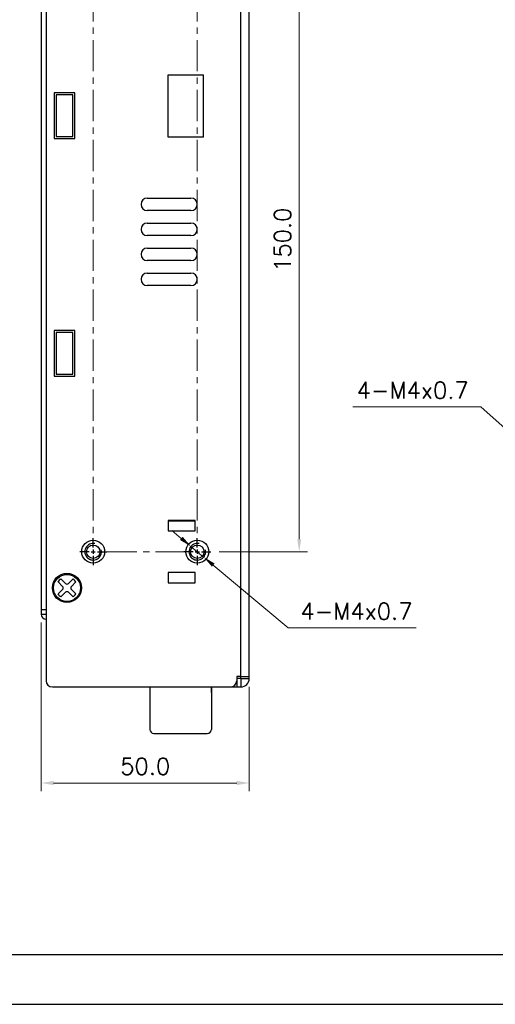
# Model space of a CAD drawing. Header units: inches. Extents: x 0 to 5108, y 0 to 2887.
# Tile 4 of 9: x 227 to 341, y 0 to 237. Entities that reach past the tile are written whole.
import ezdxf

# ---------------------------------------------------------------- set-up
doc = ezdxf.new("R2010")
doc.units = ezdxf.units.IN
doc.header["$MEASUREMENT"] = 0
doc.linetypes.add('CENTER', pattern=[0.6, 0.375, -0.075, 0.075, -0.075])
doc.linetypes.add('CENTER2', pattern=[28.575, 19.05, -3.175, 3.175, -3.175])
doc.layers.add('Center', color=1, linetype='CENTER2', lineweight=9)
doc.layers.add('Dimension', color=2, linetype='Continuous', lineweight=9)
doc.styles.add('ROMANS', font='romans')
doc.dimstyles.new('yutana', dxfattribs={"dimscale": 2, "dimtxt": 2, "dimasz": 1.5, "dimexe": 1, "dimexo": 1, "dimgap": 1, "dimtad": 1, "dimdec": 1, "dimzin": 0, "dimdsep": 46, "dimtxsty": 'ROMANS', "dimcen": 0, "dimadec": 0, "dimazin": 0, "dimtp": 0.01, "dimtm": 0.01, "dimtfac": 1, "dimtdec": 1, "dimtmove": 0, "dimatfit": 3, "dimfxl": 1, "dimtolj": 1, "dimtzin": 0, "dimlwd": 0, "dimlwe": 0, "dimarcsym": 0})

# ---------------------------------------------------------------- blocks, each defined once
blk = doc.blocks.new('*D11')
at = {"layer": 'Defpoints', "color": 0}
for p in [(231.92, 93.8), (281.92, 78.3), (281.92, 53.2)]:
    blk.add_point(p, dxfattribs=at)
at = {"layer": 'Dimension', "color": 0, "lineweight": 0}
for p, q in [((231.92, 91.8), (231.92, 51.2)), ((281.92, 76.3), (281.92, 51.2)), ((234.92, 53.2), (278.92, 53.2))]:
    blk.add_line(p, q, dxfattribs=at)
at = {"layer": 'Dimension', "color": 0}
for points in [[(234.92, 53.7), (234.92, 52.7), (231.92, 53.2)], [(278.92, 53.7), (278.92, 52.7), (281.92, 53.2)]]:
    blk.add_solid(points, dxfattribs=at)
at = {"layer": 'Dimension', "color": 0, "insert": (256.92, 57.2), "char_height": 4, "attachment_point": 5, "style": 'ROMANS'}
blk.add_mtext('\\A1;50.0', dxfattribs=at)
blk = doc.blocks.new('*D8')
at = {"layer": 'Defpoints', "color": 0}
for p in [(272.68, 258.8), (293.92, 258.8), (272.68, 108.8)]:
    blk.add_point(p, dxfattribs=at)
at = {"layer": 'Dimension', "color": 0, "lineweight": 0}
for p, q in [((274.68, 258.8), (295.92, 258.8)), ((293.92, 111.8), (293.92, 255.8)), ((274.68, 108.8), (295.92, 108.8))]:
    blk.add_line(p, q, dxfattribs=at)
at = {"layer": 'Dimension', "color": 0}
for points in [[(293.42, 255.8), (294.42, 255.8), (293.92, 258.8)], [(293.42, 111.8), (294.42, 111.8), (293.92, 108.8)]]:
    blk.add_solid(points, dxfattribs=at)
at = {"layer": 'Dimension', "color": 0, "insert": (289.92, 183.8), "char_height": 4, "attachment_point": 5, "rotation": 90, "style": 'ROMANS'}
blk.add_mtext('\\A1;150.0', dxfattribs=at)
blk = doc.blocks.new('*D10')
at = {"color": 0, "lineweight": 0}
for p, q in [((265.59, 112.01), (263.29, 113.94)), ((267.89, 110.09), (270.96, 107.52)), ((291.3, 90.49), (273.26, 105.59)), ((322.06, 90.49), (291.3, 90.49))]:
    blk.add_line(p, q, dxfattribs=at)
at = {"color": 0}
for points in [[(265.91, 112.4), (265.27, 111.63), (267.89, 110.09)], [(273.58, 105.98), (272.94, 105.21), (270.96, 107.52)]]:
    blk.add_solid(points, dxfattribs=at)
at = {"layer": 'Defpoints', "color": 0}
for p in [(267.89, 110.09), (270.96, 107.52)]:
    blk.add_point(p, dxfattribs=at)
at = {"color": 0, "insert": (307.68, 94.49), "char_height": 4, "attachment_point": 5, "style": 'ROMANS'}
blk.add_mtext('\\A1;4-M4x0.7', dxfattribs=at)
blk = doc.blocks.new('*D2')
at = {"color": 0, "lineweight": 0}
for p, q in [((306.81, 143.61), (337.57, 143.61)), ((337.57, 143.61), (372.7, 112.14)), ((377.91, 107.47), (374.94, 110.14)), ((380.15, 105.47), (382.38, 103.46))]:
    blk.add_line(p, q, dxfattribs=at)
at = {"color": 0}
for points in [[(373.03, 112.51), (372.37, 111.77), (374.94, 110.14)], [(380.48, 105.84), (379.82, 105.09), (377.91, 107.47)]]:
    blk.add_solid(points, dxfattribs=at)
at = {"layer": 'Defpoints', "color": 0}
for p in [(374.94, 110.14), (377.91, 107.47)]:
    blk.add_point(p, dxfattribs=at)
at = {"color": 0, "insert": (321.19, 147.61), "char_height": 4, "attachment_point": 5, "style": 'ROMANS'}
blk.add_mtext('\\A1;4-M4x0.7', dxfattribs=at)

msp = doc.modelspace()

# ---------------------------------------------------------------- linework, layer by layer
for p, q in [((233.12, 291.3), (233.12, 77.8)), ((231.92, 288.1), (231.92, 93.8)), ((281.92, 78.8), (281.92, 287.3)), ((279.92, 193.8), (279.92, 238.8)), ((262.42, 223.45), (270.92, 223.45)), ((262.42, 208.45), (262.42, 223.45)), ((262.42, 217.65), (262.42, 223.45)), ((270.92, 208.45), (270.92, 223.45)), ((235.03, 219.1), (235.03, 208.1)), ((235.03, 219.1), (235.03, 208.1)), ((240.03, 219.1), (235.03, 219.1)), ((235.53, 218.6), (235.53, 208.6)), ((239.53, 218.6), (235.53, 218.6)), ((239.53, 208.6), (239.53, 218.6)), ((240.03, 208.1), (240.03, 219.1)), ((235.53, 208.6), (239.53, 208.6)), ((270.92, 208.45), (262.42, 208.45)), ((235.03, 208.1), (240.03, 208.1)), ((257.42, 193.8), (267.92, 193.8)), ((279.92, 190.8), (279.92, 193.8)), ((267.92, 190.8), (257.42, 190.8)), ((279.92, 187.8), (279.92, 190.8)), ((257.42, 187.8), (267.92, 187.8)), ((279.92, 184.8), (279.92, 187.8)), ((267.92, 184.8), (257.42, 184.8)), ((279.92, 181.8), (279.92, 184.8)), ((257.42, 181.8), (267.92, 181.8)), ((279.92, 178.8), (279.92, 181.8)), ((267.92, 178.8), (257.42, 178.8)), ((279.92, 175.8), (279.92, 178.8)), ((257.42, 175.8), (267.92, 175.8)), ((279.92, 172.8), (279.92, 175.8)), ((267.92, 172.8), (257.42, 172.8)), ((279.92, 169.8), (279.92, 172.8)), ((279.92, 166.8), (279.92, 169.8)), ((279.92, 163.8), (279.92, 166.8)), ((279.92, 160.8), (279.92, 163.8)), ((235.03, 162), (235.03, 151)), ((235.03, 162), (235.03, 151)), ((240.03, 162), (235.03, 162)), ((239.53, 161.5), (235.53, 161.5)), ((235.53, 161.5), (235.53, 151.5)), ((239.53, 151.5), (239.53, 161.5)), ((240.03, 151), (240.03, 162)), ((279.92, 157.8), (279.92, 160.8)), ((279.92, 154.8), (279.92, 157.8)), ((279.92, 151.8), (279.92, 154.8)), ((235.53, 151.5), (239.53, 151.5)), ((279.92, 148.8), (279.92, 151.8)), ((235.03, 151), (240.03, 151)), ((279.92, 145.8), (279.92, 148.8)), ((279.92, 142.8), (279.92, 145.8)), ((279.92, 139.8), (279.92, 142.8)), ((279.92, 136.8), (279.92, 139.8)), ((279.92, 133.8), (279.92, 136.8)), ((279.92, 130.8), (279.92, 133.8)), ((279.92, 127.8), (279.92, 130.8)), ((279.92, 124.8), (279.92, 127.8)), ((279.92, 121.8), (279.92, 124.8)), ((279.92, 118.8), (279.92, 121.8)), ((279.92, 115.8), (279.92, 118.8)), ((262.42, 116.3), (262.42, 113.8)), ((268.92, 116.3), (262.42, 116.3)), ((262.42, 116.25), (268.92, 116.25)), ((268.92, 113.8), (268.92, 116.3)), ((262.42, 113.8), (268.92, 113.8)), ((279.92, 112.8), (279.92, 115.8)), ((244.42, 109.8), (244.42, 112.05)), ((244.42, 109.8), (244.42, 111.3)), ((269.43, 109.8), (269.43, 112.05)), ((269.43, 109.8), (269.43, 111.3)), ((279.92, 109.8), (279.92, 112.8)), ((244.42, 109.3), (244.42, 108.3)), ((244.42, 109.3), (244.42, 108.3)), ((269.43, 109.3), (269.43, 108.3)), ((269.43, 109.3), (269.43, 108.3)), ((279.92, 106.8), (279.92, 109.8)), ((243.43, 108.8), (241.18, 108.8)), ((243.43, 108.8), (241.93, 108.8)), ((243.93, 108.8), (244.93, 108.8)), ((243.93, 108.8), (244.93, 108.8)), ((244.42, 107.8), (244.42, 105.55)), ((244.42, 107.8), (244.42, 106.3)), ((245.43, 108.8), (247.68, 108.8)), ((245.43, 108.8), (246.92, 108.8)), ((268.43, 108.8), (266.18, 108.8)), ((268.43, 108.8), (266.93, 108.8)), ((268.92, 108.8), (269.93, 108.8)), ((268.92, 108.8), (269.93, 108.8)), ((269.43, 107.8), (269.43, 105.55)), ((269.43, 107.8), (269.43, 106.3)), ((270.43, 108.8), (272.68, 108.8)), ((270.43, 108.8), (271.92, 108.8)), ((279.92, 78.8), (279.92, 106.8)), ((237.77, 101.16), (236.67, 102.26)), ((238.48, 101.16), (239.58, 102.26)), ((262.42, 103.8), (262.42, 101.3)), ((268.92, 103.8), (262.42, 103.8)), ((268.92, 101.3), (268.92, 103.8)), ((237.06, 100.46), (235.97, 101.55)), ((237.06, 99.75), (235.97, 98.65)), ((239.19, 100.46), (240.28, 101.55)), ((239.19, 99.75), (240.28, 98.65)), ((262.42, 101.3), (268.92, 101.3)), ((237.77, 99.04), (236.67, 97.94)), ((238.48, 99.04), (239.58, 97.94)), ((233.12, 94.8), (231.92, 94.8)), ((231.92, 93.8), (233.12, 93.8)), ((278.92, 78.8), (278.92, 76.3)), ((279.92, 78.8), (278.92, 78.8)), ((279.92, 78.3), (278.92, 78.3)), ((279.92, 78.3), (279.92, 78.8)), ((279.92, 78.8), (281.92, 78.8)), ((279.92, 78.3), (279.92, 76.3)), ((279.92, 78.3), (281.92, 78.3)), ((281.92, 78.3), (281.92, 78.8)), ((234.62, 76.3), (279.92, 76.3)), ((234.62, 76.3), (279.92, 76.3)), ((234.62, 76.3), (279.92, 76.3)), ((234.62, 76.3), (279.92, 76.3)), ((234.62, 76.3), (279.92, 76.3)), ((234.62, 76.3), (279.92, 76.3)), ((258.02, 76.3), (258.02, 66.1)), ((272.82, 76.3), (272.82, 66.1)), ((272.82, 74.92), (272.82, 76.3)), ((259.02, 65.1), (271.82, 65.1)), ((259.02, 65.1), (271.82, 65.1))]:
    msp.add_line(p, q)
at = {"ltscale": 5}
for points in [[(0, 0), (516, 0), (516, 356.4), (0, 356.4)], [(12, 12), (504, 12), (504, 344.4), (12, 344.4)]]:
    msp.add_lwpolyline(points, close=True, dxfattribs=at)
for centre, radius in [((244.42, 108.8), 2.75), ((269.43, 108.8), 2.75), ((244.42, 108.8), 1.61), ((269.43, 108.8), 1.61), ((238.12, 100.1), 3.5), ((238.12, 100.1), 3.5), ((238.12, 100.1), 3.25)]:
    msp.add_circle(centre, radius)
for centre, radius, start, end in [((257.42, 192.3), 1.5, 90, 270), ((267.92, 192.3), 1.5, 270, 90), ((257.42, 186.3), 1.5, 90, 270), ((267.92, 186.3), 1.5, 270, 90), ((257.42, 180.3), 1.5, 90, 270), ((267.92, 180.3), 1.5, 270, 90), ((257.42, 174.3), 1.5, 90, 270), ((267.92, 174.3), 1.5, 270, 90), ((244.42, 108.8), 2, 78.0269, 14.1877), ((269.43, 108.8), 2, 78.0269, 14.1877), ((238.12, 100.1), 2.6, 123.9125, 146.0875), ((238.12, 100.1), 2.6, 123.9125, 146.0875), ((238.12, 100.1), 2.6, 33.9125, 56.0875), ((236.71, 100.1), 0.5, 315, 45), ((238.12, 101.52), 0.5, 225, 315), ((239.54, 100.1), 0.5, 135, 225), ((238.12, 100.1), 2.6, 213.9125, 236.0875), ((238.12, 98.69), 0.5, 45, 135), ((238.12, 100.1), 2.6, 303.9125, 326.0875), ((233.12, 93.8), 1.2, 180, 270), ((279.92, 78.3), 2, 270, 0), ((279.92, 78.3), 2, 270, 0), ((234.62, 77.8), 1.5, 180, 270), ((277.42, 77.8), 1.5, 270, 0), ((277.42, 77.8), 1.5, 270, 0), ((259.02, 66.1), 1, 180, 270), ((271.82, 66.1), 1, 270, 0)]:
    msp.add_arc(centre, radius, start, end)
at = {"layer": 'Center', "color": 7, "linetype": 'CENTER', "ltscale": 20}
for p, q in [((244.42, 255.8), (244.42, 110.8)), ((269.43, 255.8), (269.43, 110.8)), ((266.93, 108.8), (246.92, 108.8))]:
    msp.add_line(p, q, dxfattribs=at)

# ---------------------------------------------------------------- dimensions: what is measured, and where the dimension line sits
for p1, p2, picture, middle in [((377.91, 107.47), (374.94, 110.14), '*D2', (321.19, 143.61)), ((267.89, 110.09), (270.96, 107.52), '*D10', (307.68, 90.49))]:
    dim = msp.add_diameter_dim_2p(p1=p1, p2=p2, text='4-M4x0.7', dimstyle='yutana', override={"dimtoh": 1})
    dim.commit()
    dim.dimension.update_dxf_attribs({"geometry": picture, "text_midpoint": middle, "dimtype": 163})
at = {"layer": 'Dimension', "color": 7}
dim = msp.add_linear_dim(base=(293.92, 258.8), p1=(272.68, 108.8), p2=(272.68, 258.8), angle=90, dimstyle='yutana', override={"dimscale": 2, "dimasz": 1.5}, dxfattribs=at)
dim.commit()
dim.dimension.update_dxf_attribs({"geometry": '*D8', "text_midpoint": (289.92, 183.8)})
dim = msp.add_linear_dim(base=(281.92, 53.2), p1=(231.92, 93.8), p2=(281.92, 78.3), dimstyle='yutana', dxfattribs=at)
dim.commit()
dim.dimension.update_dxf_attribs({"geometry": '*D11', "text_midpoint": (256.92, 57.2)})

doc.saveas('drawing.dxf')
